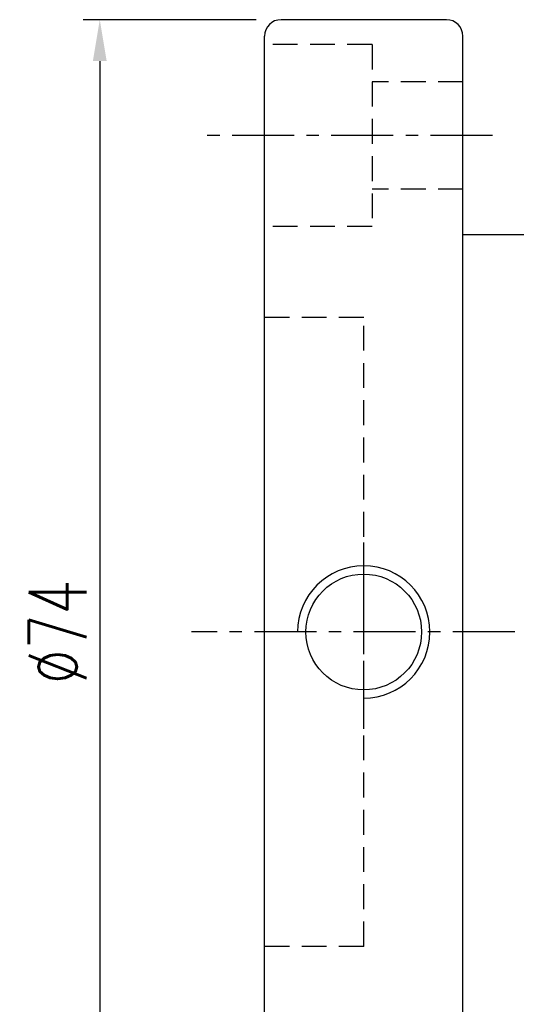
# Model space of a CAD drawing. Extents: x 12 to 241, y 68 to 185.
# Tile 3 of 47: x 156 to 186, y 99 to 158. Entities that reach past the tile are written whole.
import ezdxf

# ---------------------------------------------------------------- set-up
doc = ezdxf.new("R2010")
doc.units = 0
doc.header["$MEASUREMENT"] = 0
for name, pattern in [('CENTER', [2, 1.25, -0.25, 0.25, -0.25]), ('DASHED', [0.75, 0.5, -0.25]), ('HIDDEN', [0.375, 0.25, -0.125])]:
    doc.linetypes.add(name, pattern=pattern)
for name, color, linetype in [('CL', 1, 'CENTER'), ('DIM', 4, 'CONTINUOUS'), ('HID', 2, 'HIDDEN'), ('OUT', 3, 'CONTINUOUS')]:
    doc.layers.add(name, color=color, linetype=linetype)
doc.styles.add('DIM-7', font='SIMPLEX.shx', dxfattribs={"width": 0.7, "bigfont": 'chineset.shx'})
doc.dimstyles.new('CNS', dxfattribs={"dimtxt": 3.5, "dimasz": 2.5, "dimexe": 1, "dimexo": 1.5, "dimgap": 0.8, "dimtad": 1, "dimdec": 3, "dimdsep": 46, "dimtxsty": 'DIM-7', "dimcen": 0.09, "dimclrd": 4, "dimclre": 4, "dimclrt": 4, "dimadec": 0, "dimazin": 0, "dimtfac": 1, "dimtdec": 3, "dimtix": 1, "dimtmove": 1, "dimatfit": 3, "dimfxl": 1, "dimtvp": 0.971429, "dimtolj": 1, "dimarcsym": 0})

# ---------------------------------------------------------------- blocks, each defined once
blk = doc.blocks.new('*D1')
at = {"layer": 'DIM', "color": 7, "linetype": 'Continuous', "lineweight": -2, "transparency": 16777216}
for p, q in [((170.532, 158.437), (160.063, 158.437)), ((161.063, 155.937), (161.063, 86.937)), ((170.532, 84.437), (160.063, 84.437))]:
    blk.add_line(p, q, dxfattribs=at)
at = {"layer": 'DIM', "color": 7, "linetype": 'Continuous', "transparency": 16777216}
for points in [[(160.646, 155.937), (161.479, 155.937), (161.063, 158.437)], [(160.646, 86.937), (161.479, 86.937), (161.063, 84.437)]]:
    blk.add_solid(points, dxfattribs=at)
at = {"layer": 'DIM', "color": 7, "linetype": 'Continuous', "transparency": 16777216, "insert": (158.513, 121.437), "char_height": 3.5, "attachment_point": 5, "rotation": 90, "style": 'DIM-7'}
blk.add_mtext('\\A1;%%c74', dxfattribs=at)

msp = doc.modelspace()

# ---------------------------------------------------------------- linework, layer by layer
at = {"layer": 'CL', "color": 7, "linetype": 'CENTER', "ltscale": 3}
for p, q in [((184.8187, 151.4368), (167.0315, 151.4368)), ((177.0315, 115.5894), (177.0315, 127.1223)), ((228.1661, 121.4368), (166.6205, 121.4368))]:
    msp.add_line(p, q, dxfattribs=at)
at = {"layer": 'DIM', "color": 7, "linetype": 'Continuous'}
msp.add_arc((177.0315, 121.4368), 4, 270, 180, dxfattribs=at)
at = {"layer": 'HID', "color": 7, "linetype": 'DASHED', "ltscale": 3}
for p, q in [((177.5315, 156.9368), (171.0315, 156.9368)), ((177.5315, 156.9368), (177.5315, 145.9368)), ((183.0315, 154.6868), (177.5315, 154.6868)), ((183.0315, 148.1868), (177.5315, 148.1868)), ((177.5315, 145.9368), (171.0315, 145.9368)), ((177.0315, 140.4368), (171.0315, 140.4368)), ((177.0315, 102.4368), (177.0315, 140.4368)), ((177.0315, 102.4368), (171.0315, 102.4368))]:
    msp.add_line(p, q, dxfattribs=at)
at = {"layer": 'OUT', "color": 7, "linetype": 'Continuous'}
for p, q in [((182.0315, 158.4368), (172.0315, 158.4368)), ((171.0315, 85.4368), (171.0315, 157.4368)), ((183.0315, 96.4368), (183.0315, 146.4368)), ((222.0315, 145.4368), (183.0315, 145.4368))]:
    msp.add_line(p, q, dxfattribs=at)
at = {"layer": 'OUT', "color": 7, "linetype": 'Continuous', "ltscale": 3}
msp.add_line((183.0315, 146.4368), (183.0315, 157.4368), dxfattribs=at)
at = {"layer": 'OUT', "color": 7, "linetype": 'Continuous'}
msp.add_circle((177.0315, 121.4368), 3.5, dxfattribs=at)
for centre, start, end in [((172.0315, 157.4368), 90, 180), ((182.0315, 157.4368), 0, 90)]:
    msp.add_arc(centre, 1, start, end, dxfattribs=at)

# ---------------------------------------------------------------- dimensions: what is measured, and where the dimension line sits
at = {"layer": 'DIM', "color": 7, "linetype": 'Continuous'}
dim = msp.add_linear_dim(base=(161.0625, 84.4368), p1=(172.0315, 158.4368), p2=(172.0315, 84.4368), angle=90, text='%%c<>', dimstyle='CNS', override={"dimclrd": 7, "dimclre": 7, "dimclrt": 7, "dimtp": -0.009, "dimtm": 0.025, "dimtfac": 0.6}, dxfattribs=at)
dim.commit()
dim.dimension.update_dxf_attribs({"geometry": '*D1', "text_midpoint": (158.5125, 121.4368)})

doc.saveas('drawing.dxf')
